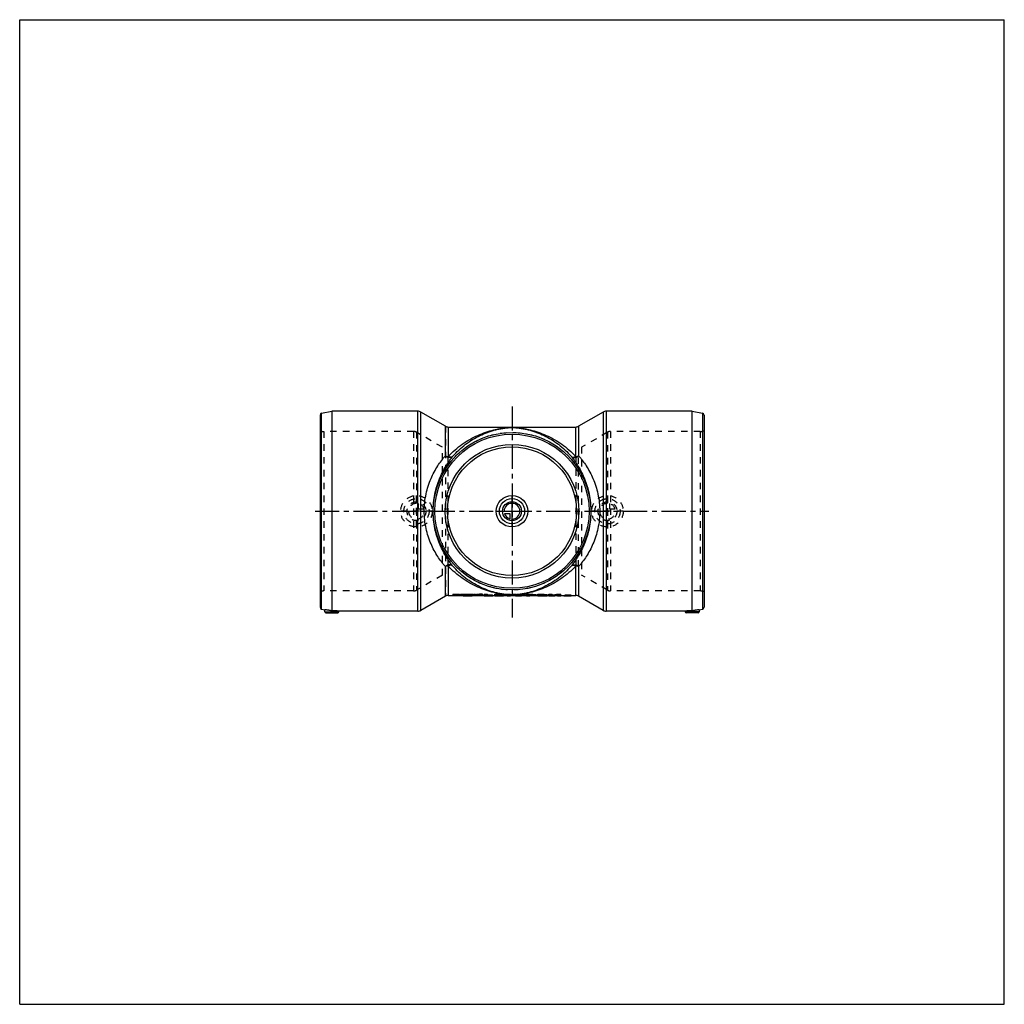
# Model space of a CAD drawing. Header units: millimetres. Extents: x 0 to 1000, y 0 to 1000.
import ezdxf

# ---------------------------------------------------------------- set-up
doc = ezdxf.new("R2010")
doc.units = ezdxf.units.MM
doc.header["$LTSCALE"] = 65.185185
doc.linetypes.add('CENTER', pattern=[0.6, 0.375, -0.075, 0.075, -0.075])
doc.linetypes.add('HIDDEN', pattern=[0.2, 0.1, -0.1])
doc.layers.get('0').update_dxf_attribs({"linetype": 'CONTINUOUS'})
for name, color, linetype in [('ACHSEN_S', 7, 'CONTINUOUS'), ('KOERPER', 7, 'CONTINUOUS'), ('KONST.EL_MIT_GEO', 7, 'CONTINUOUS'), ('KONSTR_EL', 7, 'CONTINUOUS'), ('KURVEN', 7, 'CONTINUOUS'), ('RUNDUNG', 7, 'CONTINUOUS')]:
    doc.layers.add(name, color=color, linetype=linetype)

msp = doc.modelspace()

# ---------------------------------------------------------------- linework, layer by layer
at = {"color": 7, "linetype": 'Continuous'}
for p, q in [((0, 0), (0, 1000)), ((0, 1000), (1000, 1000)), ((1000, 0), (1000, 1000)), ((0, 0), (1000, 0))]:
    msp.add_line(p, q, dxfattribs=at)
at = {"layer": 'ACHSEN_S', "color": 40, "linetype": 'CENTER'}
for p, q in [((500, 607.3), (500, 392.7)), ((300, 500.8), (700, 500.8))]:
    msp.add_line(p, q, dxfattribs=at)
at = {"layer": 'KOERPER', "color": 7, "linetype": 'Continuous'}
for p, q in [((592.6, 601.5), (567.7, 587.1)), ((683, 602.3), (595.6, 602.3)), ((435.3, 586.3), (564.7, 586.3)), ((317, 500.8), (317, 399.5)), ((683, 399.5), (683, 500.8)), ((435.3, 415.3), (454.8, 415.3)), ((455.2, 415.3), (471.6, 415.3)), ((480.7, 415.3), (482.4, 415.3)), ((487.9, 415.3), (495.1, 415.3)), ((498.5, 415.3), (505, 415.3)), ((508.2, 415.3), (514.7, 415.3)), ((518.1, 415.3), (526.1, 415.3)), ((535.7, 415.3), (537.4, 415.3)), ((540.9, 415.3), (546.1, 415.3)), ((549.5, 415.3), (555.3, 415.3)), ((557.4, 415.3), (564.7, 415.3)), ((592.6, 400.1), (567.7, 414.5)), ((675.9, 399.3), (595.6, 399.3))]:
    msp.add_line(p, q, dxfattribs=at)
at = {"layer": 'KOERPER', "color": 8, "linetype": 'HIDDEN'}
for p, q in [((429.3, 435.8), (429.3, 565.8)), ((570.7, 565.8), (570.7, 435.8))]:
    msp.add_line(p, q, dxfattribs=at)
at = {"layer": 'KOERPER', "color": 7, "linetype": 'Continuous'}
for radius in [80, 78.3]:
    msp.add_circle((500, 500.8), radius, dxfattribs=at)
for centre, radius, start, end in [((297.2, 298.3), 103.2, 78.9158, 82.9405), ((702.6, 299.5), 102, 97.0352, 101.1085), ((317, 298), 101.6, 85.9919, 89.9913), ((683, 298.3), 101.3, 90.0027, 94.0141)]:
    msp.add_arc(centre, radius, start, end, dxfattribs=at)
at = {"layer": 'KOERPER', "color": 8, "linetype": 'HIDDEN'}
for centre, radius, start, end in [((297.4, 299.5), 102, 78.8915, 82.9648), ((702.8, 298.3), 103.2, 97.0595, 101.0842), ((317, 298.3), 101.3, 85.9859, 89.9973), ((683, 298), 101.6, 90.0087, 94.0081)]:
    msp.add_arc(centre, radius, start, end, dxfattribs=at)
at = {"layer": 'KONST.EL_MIT_GEO', "color": 7, "linetype": 'Continuous'}
for p, q in [((432.3, 556.9), (432.3, 587.1)), ((435.3, 586.3), (435.3, 556.4)), ((564.7, 556.4), (564.7, 586.3)), ((567.7, 587.1), (567.7, 556.9)), ((432.3, 414.5), (432.3, 444.7)), ((435.3, 445.2), (435.3, 415.3)), ((564.7, 415.3), (564.7, 445.2)), ((567.7, 444.7), (567.7, 414.5))]:
    msp.add_line(p, q, dxfattribs=at)
at = {"layer": 'KONST.EL_MIT_GEO', "color": 8, "linetype": 'HIDDEN'}
for p, q in [((435.3, 445.2), (435.3, 556.4)), ((564.7, 556.4), (564.7, 445.2)), ((567.7, 444.7), (567.7, 556.9))]:
    msp.add_line(p, q, dxfattribs=at)
at = {"layer": 'KONST.EL_MIT_GEO', "color": 7, "linetype": 'Continuous'}
for radius in [67.9, 65.4]:
    msp.add_circle((500, 500.8), radius, dxfattribs=at)
for points, knots in [([(435.3, 556.4), (437.5, 558.8), (442, 563.2), (449.4, 569), (457.1, 573.9), (465.1, 577.9), (473.3, 581.1), (480.3, 583.1), (485.9, 584.4), (490.3, 585.1), (495, 585.7), (500, 586), (505, 585.7), (509.7, 585.1), (514.1, 584.4), (519.7, 583.1), (526.7, 581.1), (534.9, 577.9), (542.9, 573.9), (550.6, 569), (558, 563.2), (562.5, 558.8), (564.7, 556.4)], [0, 0, 0, 0, 0.06593, 0.1299, 0.19225, 0.25331, 0.31343, 0.37299, 0.40278, 0.43287, 0.46405, 0.5, 0.53595, 0.56714, 0.59722, 0.62702, 0.68658, 0.74669, 0.80775, 0.8701, 0.93407, 1, 1, 1, 1]), ([(439.7, 556.3), (441.7, 558.6), (445.9, 563), (452.7, 568.8), (459.9, 573.7), (467.3, 577.7), (474.9, 581), (481.4, 583), (486.7, 584.3), (490.8, 585), (495.2, 585.6), (500, 585.9), (504.8, 585.6), (509.2, 585), (513.3, 584.3), (518.6, 583), (525.1, 581), (532.7, 577.7), (540.1, 573.7), (547.3, 568.8), (554.1, 563), (558.3, 558.6), (560.3, 556.3)], [0, 0, 0, 0, 0.06696, 0.13147, 0.19394, 0.25479, 0.31442, 0.37331, 0.40273, 0.43245, 0.46336, 0.5, 0.53665, 0.56756, 0.59727, 0.62669, 0.68558, 0.74521, 0.80606, 0.86854, 0.93304, 1, 1, 1, 1]), ([(410.9, 500.8), (410.9, 506.7), (412.1, 518.1), (417.1, 533.6), (424, 546.5), (429.5, 553.8), (432.3, 556.9)], [0, 0, 0, 0, 0.28834, 0.55526, 0.79255, 1, 1, 1, 1]), ([(419.9, 500.8), (419.9, 506.7), (421, 517.9), (425.7, 533.2), (432.1, 545.9), (437.2, 553.1), (439.7, 556.3)], [0, 0, 0, 0, 0.29253, 0.56077, 0.79638, 1, 1, 1, 1]), ([(439.7, 556.3), (439.3, 555.9), (438.2, 555.2), (436.2, 555.1), (434.5, 555.6), (433.2, 556.2), (432.6, 556.7), (432.3, 556.9)], [0, 0, 0, 0, 0.21699, 0.45604, 0.72014, 0.85916, 1, 1, 1, 1]), ([(432.3, 556.9), (432.6, 556.9), (433.5, 556.5), (434.5, 556.4), (435.3, 556.4)], [0, 0, 0, 0, 0.24202, 1, 1, 1, 1]), ([(439.7, 556.3), (439.5, 556.1), (438.9, 555.7), (437.8, 555.6), (436.6, 555.9), (435.7, 556.2), (435.3, 556.4)], [0, 0, 0, 0, 0.19587, 0.42376, 0.69296, 1, 1, 1, 1]), ([(560.3, 556.3), (560.7, 555.9), (561.8, 555.2), (563.8, 555.1), (565.5, 555.6), (566.8, 556.2), (567.4, 556.7), (567.7, 556.9)], [0, 0, 0, 0, 0.21699, 0.45604, 0.72014, 0.85916, 1, 1, 1, 1]), ([(560.3, 556.3), (560.5, 556.1), (561.1, 555.7), (562.2, 555.6), (563.4, 555.9), (564.3, 556.2), (564.7, 556.4)], [0, 0, 0, 0, 0.19587, 0.42376, 0.69296, 1, 1, 1, 1]), ([(560.3, 556.3), (562.8, 553.1), (567.9, 545.9), (574.3, 533.2), (579, 517.9), (580.1, 506.7), (580.1, 500.8)], [0, 0, 0, 0, 0.20364, 0.43924, 0.70747, 1, 1, 1, 1]), ([(564.7, 556.4), (564.9, 556.4), (566, 556.5), (567, 556.7), (567.7, 556.9)], [0, 0, 0, 0, 0.25666, 1, 1, 1, 1]), ([(567.7, 556.9), (570.5, 553.8), (576, 546.5), (582.9, 533.6), (587.9, 518.1), (589.1, 506.7), (589.1, 500.8)], [0, 0, 0, 0, 0.20746, 0.44475, 0.71166, 1, 1, 1, 1]), ([(432.3, 444.7), (429.5, 447.8), (424, 455.1), (417.1, 468), (412.1, 483.5), (410.9, 494.9), (410.9, 500.8)], [0, 0, 0, 0, 0.20745, 0.44474, 0.71166, 1, 1, 1, 1]), ([(439.7, 445.3), (437.2, 448.5), (432.1, 455.7), (425.7, 468.4), (421, 483.7), (419.9, 494.9), (419.9, 500.8)], [0, 0, 0, 0, 0.20362, 0.43923, 0.70747, 1, 1, 1, 1]), ([(580.1, 500.8), (580.1, 494.9), (579, 483.7), (574.3, 468.4), (567.9, 455.7), (562.8, 448.5), (560.3, 445.3)], [0, 0, 0, 0, 0.29253, 0.56076, 0.79636, 1, 1, 1, 1]), ([(589.1, 500.8), (589.1, 494.9), (587.9, 483.5), (582.9, 468), (576, 455.1), (570.5, 447.8), (567.7, 444.7)], [0, 0, 0, 0, 0.28834, 0.55525, 0.79254, 1, 1, 1, 1]), ([(439.7, 445.3), (439.3, 445.7), (438.2, 446.4), (436.2, 446.5), (434.5, 446), (433.2, 445.4), (432.6, 444.9), (432.3, 444.7)], [0, 0, 0, 0, 0.21699, 0.45604, 0.72014, 0.85916, 1, 1, 1, 1]), ([(435.3, 445.2), (435.1, 445.2), (434, 445.1), (433, 444.9), (432.3, 444.7)], [0, 0, 0, 0, 0.25666, 1, 1, 1, 1]), ([(439.7, 445.3), (439.5, 445.5), (438.9, 445.9), (437.8, 446), (436.6, 445.7), (435.7, 445.4), (435.3, 445.2)], [0, 0, 0, 0, 0.19587, 0.42376, 0.69296, 1, 1, 1, 1]), ([(564.7, 445.2), (562.5, 442.8), (558, 438.4), (550.6, 432.6), (542.9, 427.7), (534.9, 423.7), (526.7, 420.5), (519.7, 418.5), (514.1, 417.2), (509.7, 416.5), (505, 415.9), (500, 415.6), (495, 415.9), (490.3, 416.5), (485.9, 417.2), (480.3, 418.5), (473.3, 420.5), (465.1, 423.7), (457.1, 427.7), (449.4, 432.6), (442, 438.4), (437.5, 442.8), (435.3, 445.2)], [0, 0, 0, 0, 0.06593, 0.1299, 0.19225, 0.25331, 0.31343, 0.37299, 0.40278, 0.43287, 0.46405, 0.5, 0.53595, 0.56714, 0.59722, 0.62702, 0.68658, 0.74669, 0.80775, 0.8701, 0.93407, 1, 1, 1, 1]), ([(560.3, 445.3), (558.3, 443), (554.1, 438.6), (547.3, 432.8), (540.1, 427.9), (532.7, 423.9), (525.1, 420.6), (518.6, 418.6), (513.3, 417.3), (509.2, 416.6), (504.8, 416), (500, 415.7), (495.2, 416), (490.8, 416.6), (486.7, 417.3), (481.4, 418.6), (474.9, 420.6), (467.3, 423.9), (459.9, 427.9), (452.7, 432.8), (445.9, 438.6), (441.7, 443), (439.7, 445.3)], [0, 0, 0, 0, 0.06696, 0.13147, 0.19394, 0.25479, 0.31442, 0.37331, 0.40273, 0.43245, 0.46336, 0.5, 0.53665, 0.56756, 0.59727, 0.62669, 0.68558, 0.74521, 0.80606, 0.86853, 0.93304, 1, 1, 1, 1]), ([(560.3, 445.3), (560.7, 445.7), (561.8, 446.4), (563.8, 446.5), (565.5, 446), (566.8, 445.4), (567.4, 444.9), (567.7, 444.7)], [0, 0, 0, 0, 0.21699, 0.45604, 0.72014, 0.85916, 1, 1, 1, 1]), ([(560.3, 445.3), (560.5, 445.5), (561.1, 445.9), (562.2, 446), (563.4, 445.7), (564.3, 445.4), (564.7, 445.2)], [0, 0, 0, 0, 0.19587, 0.42376, 0.69296, 1, 1, 1, 1]), ([(567.7, 444.7), (567.4, 444.7), (566.5, 445.1), (565.5, 445.2), (564.7, 445.2)], [0, 0, 0, 0, 0.24202, 1, 1, 1, 1])]:
    msp.add_open_spline(points, degree=3, knots=knots, dxfattribs=at)
at = {"layer": 'KONSTR_EL', "color": 7, "linetype": 'Continuous'}
for p, q in [((306.6, 600.3), (317, 602.3)), ((306.6, 401.3), (306.6, 600.3)), ((317, 602.3), (317, 500.8)), ((404.4, 602.3), (317, 602.3)), ((404.4, 399.3), (404.4, 602.3)), ((407.4, 400.1), (407.4, 601.5)), ((432.3, 587.1), (407.4, 601.5)), ((592.6, 601.5), (592.6, 400.1)), ((595.6, 602.3), (595.6, 399.3)), ((683, 602.3), (693.4, 600.3)), ((683, 500.8), (683, 602.3)), ((693.4, 600.3), (693.4, 401.3)), ((305, 598.3), (305, 403.3)), ((695, 598.3), (695, 403.3)), ((432.3, 414.5), (407.4, 400.1)), ((454.8, 415.3), (455.2, 415.3)), ((454.9, 414.8), (455.1, 414.8)), ((455, 415.3), (455, 414.8)), ((471.6, 415.3), (480.7, 415.3)), ((471.6, 415.3), (471.6, 414.8)), ((471.6, 414.8), (480.7, 414.8)), ((480.7, 415.3), (480.7, 414.8)), ((482.4, 415.3), (487.9, 415.3)), ((482.4, 415.3), (482.4, 414.8)), ((482.4, 414.8), (487.5, 414.8)), ((486.7, 415.3), (486.7, 414.8)), ((487.5, 414.8), (487.7, 414.8)), ((491.3, 415.3), (491.3, 414.9)), ((495.1, 415.3), (498.5, 415.3)), ((495.1, 415.3), (495.1, 414.8)), ((495.1, 414.8), (498.5, 414.8)), ((498.5, 415.3), (498.5, 414.8)), ((505, 415.3), (508.2, 415.3)), ((505, 415.3), (505, 414.8)), ((505, 414.8), (508.2, 414.8)), ((508.2, 415.3), (508.2, 415.3)), ((508.2, 415.3), (508.2, 414.8)), ((514.7, 415.3), (518.1, 415.3)), ((514.7, 415.3), (514.7, 414.8)), ((514.7, 414.8), (518.1, 414.8)), ((518.1, 415.3), (518.1, 414.8)), ((526.1, 415.3), (535.7, 415.3)), ((526.1, 415.3), (526.1, 414.8)), ((526.1, 414.8), (535.7, 414.8)), ((535.7, 415.3), (535.7, 414.8)), ((537.4, 415.3), (540.9, 415.3)), ((537.4, 415.3), (537.4, 414.8)), ((537.4, 414.8), (540.8, 414.8)), ((540.8, 415.3), (540.8, 414.8)), ((546.1, 415.3), (549.5, 415.3)), ((546.1, 415.3), (546.1, 414.8)), ((546.1, 414.8), (549.5, 414.8)), ((549.5, 415.3), (549.5, 414.8)), ((552.6, 415.3), (552.6, 414.9)), ((552.6, 414.9), (552.6, 414.9)), ((555.3, 415.3), (557.4, 415.3)), ((555.3, 414.8), (555.6, 414.8)), ((555.6, 414.8), (557, 414.8)), ((557, 414.8), (557.2, 414.8)), ((557.2, 414.8), (557.3, 414.8)), ((560, 415.3), (560, 414.9)), ((560, 414.9), (560, 414.9)), ((306.6, 401.3), (309.8, 400.7)), ((310, 398.6), (309.8, 400.7)), ((690.2, 400.7), (690, 398.6)), ((690.2, 400.7), (693.4, 401.3)), ((310, 398.6), (324, 398.6)), ((310.9, 397.7), (323.1, 397.7)), ((324, 398.6), (324.1, 399.3)), ((404.4, 399.3), (324.1, 399.3)), ((675.9, 399.3), (676, 398.6)), ((690, 398.6), (676, 398.6)), ((689.1, 397.7), (676.9, 397.7))]:
    msp.add_line(p, q, dxfattribs=at)
at = {"layer": 'KONSTR_EL', "color": 8, "linetype": 'HIDDEN'}
for p, q in [((308.8, 581.8), (308.8, 419.8)), ((400, 581.8), (308.8, 581.8)), ((400, 581.8), (400, 419.8)), ((403, 581), (403, 420.6)), ((429.3, 565.8), (403, 581)), ((432.3, 587.1), (432.3, 414.5)), ((597, 581), (570.7, 565.8)), ((597, 581), (597, 420.6)), ((691.2, 581.8), (600, 581.8)), ((600, 581.8), (600, 419.8)), ((691.2, 581.8), (691.2, 419.8)), ((429.3, 435.8), (403, 420.6)), ((597, 420.6), (570.7, 435.8)), ((400, 419.8), (308.8, 419.8)), ((440, 416.6), (446.7, 416.6)), ((440, 416.6), (440, 416.1)), ((440, 416.1), (446.7, 416.1)), ((444.8, 416.3), (446.7, 416.3)), ((444.8, 416.3), (444.8, 415.8)), ((444.8, 415.8), (446.7, 415.8)), ((446.7, 415.8), (446.7, 416.6)), ((447.8, 416.6), (449.3, 416.6)), ((447.8, 415.5), (447.8, 416.6)), ((447.8, 416.1), (449.3, 416.1)), ((447.8, 416), (450.4, 416)), ((447.8, 415.5), (450.4, 415.5)), ((449.3, 415.6), (449.3, 416.6)), ((449.3, 416.4), (450.3, 416.4)), ((449.3, 416.2), (450.3, 416.2)), ((449.3, 416.1), (450.4, 416.1)), ((449.3, 415.9), (450.3, 415.9)), ((449.3, 415.7), (450.3, 415.7)), ((449.3, 415.6), (450.4, 415.6)), ((450.3, 415.7), (450.3, 416.4)), ((450.4, 415.5), (450.4, 416.1)), ((450.8, 416.6), (452.3, 416.6)), ((450.8, 415.5), (450.8, 416.6)), ((450.8, 416.1), (452.3, 416.1)), ((450.8, 416), (452.5, 416)), ((450.8, 415.5), (452.5, 415.5)), ((452.3, 415.6), (452.3, 416.6)), ((452.3, 416.1), (452.3, 415.6)), ((452.3, 415.6), (452.3, 415.6)), ((452.5, 416), (452.5, 415.5)), ((452.7, 416.2), (452.7, 415.7)), ((452.7, 416.1), (452.7, 415.6)), ((452.8, 416.2), (452.8, 415.7)), ((452.9, 416.6), (454.5, 416.6)), ((452.9, 416.6), (452.9, 416.1)), ((452.9, 416.1), (454.5, 416.1)), ((453.4, 416.3), (453.4, 415.8)), ((453.8, 416), (453.8, 415.6)), ((454.1, 416.3), (454.1, 415.8)), ((454.3, 416.2), (454.3, 415.7)), ((454.5, 416.6), (454.5, 416.1)), ((454.8, 416.6), (456.3, 416.6)), ((454.8, 415.5), (454.8, 416.6)), ((454.8, 416.1), (456.3, 416.1)), ((454.8, 416), (456.3, 416)), ((454.8, 415.5), (456.3, 415.5)), ((455, 415.3), (455, 415.3)), ((456.3, 415.5), (456.3, 416.6)), ((456.6, 416.6), (458, 416.6)), ((456.6, 416.6), (456.6, 416.1)), ((456.6, 416.1), (458, 416.1)), ((457.7, 416), (459.4, 416)), ((457.7, 416), (457.7, 415.5)), ((457.7, 415.5), (459.4, 415.5)), ((458, 416.6), (458, 416.1)), ((458.1, 416.5), (459, 416.5)), ((458.1, 416.5), (458.1, 416)), ((458.1, 416), (459, 416)), ((458.3, 416.4), (458.8, 416.4)), ((458.3, 416.4), (458.3, 415.9)), ((458.3, 415.9), (458.8, 415.9)), ((458.6, 416.2), (458.6, 415.7)), ((458.8, 416.4), (458.8, 415.9)), ((459, 416.5), (459, 416)), ((459.1, 416.6), (460.5, 416.6)), ((459.1, 416.6), (459.1, 416.1)), ((459.1, 416.1), (460.5, 416.1)), ((459.4, 416), (459.4, 415.5)), ((460.5, 416.6), (460.5, 416.1)), ((460.5, 416.1), (461.3, 416.1)), ((460.5, 415.5), (460.5, 416.1)), ((460.5, 416), (463.7, 416)), ((460.5, 415.6), (461.3, 415.6)), ((460.5, 415.5), (463.7, 415.5)), ((461.3, 416.6), (462.8, 416.6)), ((461.3, 415.6), (461.3, 416.6)), ((461.3, 416.1), (462.8, 416.1)), ((462.4, 415.9), (465.4, 415.9)), ((462.4, 415.9), (462.4, 415.4)), ((462.4, 415.4), (465.4, 415.4)), ((462.8, 415.6), (462.8, 416.6)), ((462.8, 416.1), (463.7, 416.1)), ((462.8, 415.6), (463.7, 415.6)), ((463.7, 415.5), (463.7, 416.1)), ((464, 416.6), (466.6, 416.6)), ((464, 415.5), (464, 416.6)), ((464, 416.1), (466.6, 416.1)), ((464, 416), (466.6, 416)), ((464, 415.5), (466.6, 415.5)), ((465.4, 415.9), (465.4, 415.4)), ((465.5, 416.4), (466.6, 416.4)), ((465.5, 415.6), (465.5, 416.4)), ((465.5, 416.3), (466.5, 416.3)), ((465.5, 416.2), (466.5, 416.2)), ((465.5, 416.1), (466.6, 416.1)), ((465.5, 415.9), (466.6, 415.9)), ((465.5, 415.8), (466.5, 415.8)), ((465.5, 415.7), (466.5, 415.7)), ((465.5, 415.6), (466.6, 415.6)), ((466.5, 415.7), (466.5, 416.3)), ((466.6, 415.5), (466.6, 416.6)), ((466.9, 416.3), (466.9, 415.8)), ((467.1, 416.4), (467.1, 415.9)), ((467.5, 416.1), (467.5, 415.6)), ((467.6, 416.5), (467.6, 416)), ((468.3, 416.6), (468.3, 416.1)), ((468.5, 416.3), (468.5, 415.8)), ((468.7, 416.4), (468.7, 415.7)), ((469, 416), (469, 415.5)), ((469.1, 416.6), (469.1, 416.1)), ((469.3, 416.4), (469.3, 416)), ((469.4, 416.1), (469.4, 415.6)), ((469.5, 416.6), (469.5, 416.1)), ((469.5, 416), (469.5, 415.5)), ((469.6, 416.4), (469.6, 415.6)), ((469.9, 415.5), (469.9, 416.6)), ((471.6, 416.6), (475, 416.6)), ((471.6, 415.3), (471.6, 416.6)), ((471.6, 416.1), (475, 416.1)), ((475, 414.9), (475, 416.6)), ((475, 415.8), (480.1, 415.8)), ((475, 415.5), (480.1, 415.5)), ((475, 415.4), (480.7, 415.4)), ((475, 415.3), (480.1, 415.3)), ((475, 415), (480.1, 415)), ((475, 414.9), (480.7, 414.9)), ((480.1, 415), (480.1, 415.8)), ((480.7, 415.3), (480.7, 415.4)), ((482.4, 416.6), (485.8, 416.6)), ((482.4, 415.3), (482.4, 416.6)), ((482.4, 416.1), (485.8, 416.1)), ((485.8, 414.9), (485.8, 416.6)), ((485.8, 415.8), (486.9, 415.8)), ((485.8, 415.5), (486.7, 415.5)), ((485.8, 415.4), (486.7, 415.4)), ((485.8, 415.3), (486.9, 415.3)), ((485.8, 415), (486.7, 415)), ((485.8, 414.9), (486.7, 414.9)), ((486.7, 415.5), (486.7, 415.3)), ((486.9, 415.8), (486.9, 415.3)), ((487.9, 415.4), (487.9, 414.9)), ((489.6, 416.6), (493.4, 416.6)), ((489.6, 416.6), (489.6, 416.1)), ((489.6, 416.1), (493.4, 416.1)), ((490, 415.6), (490, 415.2)), ((491.3, 415.4), (491.3, 415.3)), ((493.4, 416.6), (493.4, 416.1)), ((495.1, 416.6), (498.5, 416.6)), ((495.1, 415.3), (495.1, 416.6)), ((495.1, 416.1), (498.5, 416.1)), ((498.5, 415.3), (498.5, 416.6)), ((500.2, 416.6), (503.7, 416.6)), ((500.2, 416.6), (500.2, 416.1)), ((500.2, 416.1), (503.7, 416.1)), ((503.7, 416.6), (503.7, 416.1)), ((504.5, 416.2), (508.7, 416.2)), ((504.5, 416.2), (504.5, 415.7)), ((504.5, 415.7), (508.7, 415.7)), ((505.6, 415.8), (507.6, 415.8)), ((505.6, 415.8), (505.6, 415.3)), ((505.6, 415.3), (507.6, 415.3)), ((506.6, 415.5), (506.6, 415)), ((507.6, 415.8), (507.6, 415.3)), ((508.7, 416.2), (508.7, 415.7)), ((509.5, 416.6), (513, 416.6)), ((509.5, 416.6), (509.5, 416.1)), ((509.5, 416.1), (513, 416.1)), ((513, 416.6), (513, 416.1)), ((514.7, 416.6), (524.4, 416.6)), ((514.7, 415.3), (514.7, 416.6)), ((514.7, 416.1), (524.4, 416.1)), ((518.1, 416.1), (524.4, 416.1)), ((518.1, 415.3), (518.1, 416.1)), ((518.1, 415.6), (524.4, 415.6)), ((524.4, 415.6), (524.4, 416.6)), ((526.1, 416.6), (535.7, 416.6)), ((526.1, 415.3), (526.1, 416.6)), ((526.1, 416.1), (535.7, 416.1)), ((529.5, 416.1), (535.7, 416.1)), ((529.5, 414.9), (529.5, 416.1)), ((529.5, 415.8), (535.1, 415.8)), ((529.5, 415.6), (535.7, 415.6)), ((529.5, 415.5), (535.1, 415.5)), ((529.5, 415.4), (535.7, 415.4)), ((529.5, 415.3), (535.1, 415.3)), ((529.5, 415), (535.1, 415)), ((529.5, 414.9), (535.7, 414.9)), ((535.1, 415), (535.1, 415.8)), ((535.7, 415.6), (535.7, 416.6)), ((535.7, 415.3), (535.7, 415.4)), ((537.4, 416.6), (540.8, 416.6)), ((537.4, 415.3), (537.4, 416.6)), ((537.4, 416.1), (540.8, 416.1)), ((540.8, 415.3), (540.8, 416.6)), ((546.1, 416.6), (549.5, 416.6)), ((546.1, 416.6), (546.1, 416.1)), ((546.1, 416.1), (549.5, 416.1)), ((546.1, 415.3), (546.1, 415.7)), ((549.5, 415.3), (549.5, 416.6)), ((552.6, 415.4), (552.6, 415.3)), ((553.5, 415.4), (553.5, 414.9)), ((553.5, 414.9), (553.5, 414.9)), ((555.5, 415.5), (556, 415.5)), ((555.5, 414.8), (555.5, 415.5)), ((555.5, 415.3), (556.3, 415.3)), ((555.5, 415), (556, 415)), ((555.5, 414.8), (556.3, 414.8)), ((556, 414.8), (556, 415.5)), ((556, 415.4), (556.3, 415.4)), ((556, 415.4), (556.3, 415.4)), ((556, 415.3), (556.3, 415.3)), ((556, 414.9), (556.3, 414.9)), ((556, 414.9), (556.3, 414.9)), ((556, 414.8), (556.3, 414.8)), ((556.3, 415.4), (556.3, 414.8)), ((556.6, 415.4), (556.6, 414.8)), ((556.7, 415.5), (557.3, 415.5)), ((556.7, 415.5), (556.7, 415)), ((556.7, 415), (557.3, 415)), ((556.9, 415.4), (556.9, 414.9)), ((557.2, 415.4), (557.2, 414.8)), ((557.2, 415), (557.3, 415)), ((557.3, 415.5), (557.3, 415)), ((559.1, 415.4), (559.1, 414.9)), ((559.1, 414.9), (559.1, 414.9)), ((560, 415.4), (560, 415.3)), ((691.2, 419.8), (600, 419.8))]:
    msp.add_line(p, q, dxfattribs=at)
at = {"layer": 'KONSTR_EL', "color": 7, "linetype": 'Continuous'}
for centre, radius, start, end in [((307, 598.3), 2, 101, 180), ((404.4, 596.3), 6, 60, 90), ((595.6, 596.3), 6, 90, 120), ((693, 598.3), 2, 0, 79), ((435.3, 592.3), 6, 240, 270), ((564.7, 592.3), 6, 270, 300), ((435.3, 409.3), 6, 90, 120), ((564.7, 409.3), 6, 60, 90), ((307, 403.3), 2, 180, 259), ((404.4, 405.3), 6, 270, 300), ((595.6, 405.3), 6, 240, 270), ((693, 403.3), 2, 281, 360), ((310.9, 398.7), 1, 183, 270), ((323.1, 398.7), 1, 270, 357), ((676.9, 398.7), 1, 183, 270), ((689.1, 398.7), 1, 270, 357)]:
    msp.add_arc(centre, radius, start, end, dxfattribs=at)
at = {"layer": 'KONSTR_EL', "color": 8, "linetype": 'HIDDEN'}
for centre, radius, start, end in [((308.8, 591.8), 10, 247.6684, 270), ((400, 575.8), 6, 60, 90), ((600, 575.8), 6, 90, 120), ((691.2, 591.8), 10, 270, 292.3316), ((400, 425.8), 6, 270, 300), ((600, 425.8), 6, 240, 270), ((308.8, 409.8), 10, 90, 112.3316), ((469, 442.2), 26.2, 270.01, 270.9756), ((469, 441.7), 26.2, 270.0101, 270.9777), ((469, 402.9), 13.7, 88.2542, 89.9352), ((469, 402.4), 13.7, 88.2542, 89.9352), ((469.3, 408.7), 7.7, 87.8739, 90.0384), ((469.3, 408.3), 7.7, 87.8731, 90.0384), ((469.3, 424.6), 8.51, 270.0718, 271.8333), ((469.3, 424.1), 8.5, 270.0719, 271.836), ((469, 443.6), 27.6, 270.9526, 271.8394), ((469, 443.1), 27.6, 270.9547, 271.8432), ((469.3, 426.7), 10.6, 271.7352, 273.219), ((469.3, 426.2), 10.6, 271.7378, 273.2236), ((556.3, 380.2), 34.8, 91.1628, 91.3466), ((556.3, 378.4), 36.7, 89.5605, 91.1565), ((556.3, 408.3), 6.59, 89.0241, 90.0207), ((556.3, 454.6), 39.7, 269.9945, 270.5093), ((556.3, 378.1), 37, 89.4224, 89.5685), ((556.3, 379.1), 35.9, 88.8392, 89.4246), ((556.4, 441.2), 26.4, 270.54, 270.6823), ((556.4, 380.2), 34.8, 88.664, 88.8372), ((556.4, 380.9), 34.2, 88.5389, 88.6639), ((691.2, 409.8), 10, 67.6684, 90)]:
    msp.add_arc(centre, radius, start, end, dxfattribs=at)
for centre, major_axis, ratio, start_param, end_param in [((440, 500.8), (65.5, -65.5), 0.8391, -0.87266, -0.69813), ((440, 500.8), (65.9, -65.9), 0.8391, -0.87266, -0.80558), ((443, 500.8), (65.5, -65.5), 0.8391, -0.85082, -0.7314), ((443, 500.8), (65.9, -65.9), 0.8391, -0.85094, -0.73222), ((452.9, 500.8), (7.8, 85.4), 0.42158, -2.94658, -2.92865), ((452.9, 500.8), (7.8, 85.9), 0.42158, -2.94648, -2.92865), ((454.5, 500.8), (13.1, 85.2), 0.57312, -2.89953, -2.87899), ((454.5, 500.8), (13.2, 85.7), 0.57312, 3.38377, 3.40419), ((467, 500.8), (65.5, 65.5), 0.8391, -2.41019, -2.32304), ((467, 500.8), (65.9, 65.9), 0.8391, -2.40937, -2.32273), ((470, 500.8), (65.5, 65.5), 0.8391, -2.44346, -2.32304), ((456.6, 500.8), (-4.7, 85.5), 0.28488, -3.33175, -3.28539), ((456.6, 500.8), (-4.7, 86), 0.28488, -3.33175, -3.28566), ((458, 500.8), (-2.9, 85.5), 0.18771, -3.32257, -3.31575), ((458, 500.8), (-3, 86), 0.18771, -3.32257, -3.31579), ((458, 500.8), (-3, 85.5), 0.1925, -3.30673, -3.28956), ((458, 500.8), (-3, 86), 0.1925, -3.30683, -3.28975), ((459.1, 500.8), (3.1, 85.5), 0.1973, -2.99327, -2.97609), ((459.1, 500.8), (3.1, 86), 0.1973, -2.99308, -2.976), ((459.1, 500.8), (2.9, 85.5), 0.18771, -2.96744, -2.96061), ((459.1, 500.8), (3, 86), 0.18771, -2.9674, -2.96061), ((460.5, 500.8), (4.7, 85.5), 0.284, -2.9979, -2.95155), ((460.5, 500.8), (4.7, 86), 0.284, 3.28556, 3.33164), ((470, 500.8), (65.9, 65.9), 0.8391, -2.33562, -2.32273), ((489.6, 500.8), (8.7, 85.4), 0.45545, -2.98837, -2.92046), ((489.6, 500.8), (8.8, 85.9), 0.45545, -2.98798, -2.92046), ((493.4, 500.8), (8.7, 85.4), 0.45545, -3.00488, -2.92046), ((493.4, 500.8), (8.8, 85.9), 0.45545, 3.27879, 3.36272), ((500.2, 500.8), (-5.4, 85.5), 0.31885, -3.33616, -3.16162), ((500.2, 500.8), (-5.4, 86), 0.31885, -3.33616, -3.26908), ((503.7, 500.8), (-5.4, 85.5), 0.31885, -3.33616, -3.30802), ((503.7, 500.8), (-5.4, 86), 0.31885, -3.33616, -3.30818), ((503.7, 500.8), (-5.4, 85.5), 0.31885, -3.26825, -3.23256), ((503.7, 500.8), (-5.4, 86), 0.31885, -3.26864, -3.23316), ((509.5, 500.8), (5.4, 85.5), 0.31885, -3.05063, -3.01494), ((509.5, 500.8), (5.4, 86), 0.31885, -3.05002, -3.01454), ((513, 500.8), (5.4, 85.5), 0.31885, -3.12156, -2.94703), ((509.5, 500.8), (5.4, 85.5), 0.31885, -2.97517, -2.94703), ((509.5, 500.8), (5.4, 86), 0.31885, -2.975, -2.94703), ((513, 500.8), (5.4, 86), 0.31885, 3.26908, 3.33616), ((546.1, 500.8), (14.7, 85), 0.60406, -2.96376, -2.86311), ((546.1, 500.8), (14.8, 85.5), 0.60406, -2.96317, -2.86311), ((550.2, 500.8), (14.7, 85), 0.60406, -3.03764, -2.93814), ((558.8, 500.8), (3.5, 85.5), 0.21799, -3.08771, -3.0677), ((558.8, 500.8), (3.5, 86), 0.21799, -3.08695, -3.06706), ((559.3, 500.8), (3.5, 85.5), 0.21799, -3.08997, -3.0677), ((559.3, 500.8), (3.5, 86), 0.21799, 3.19399, 3.21612)]:
    msp.add_ellipse(centre, major_axis=major_axis, ratio=ratio, start_param=start_param, end_param=end_param, dxfattribs=at)
at = {"layer": 'KONSTR_EL', "color": 7, "linetype": 'Continuous'}
for centre, major_axis, ratio, start_param, end_param in [((440, 500.8), (65.9, -65.9), 0.8391, -0.80558, -0.69813), ((470, 500.8), (65.9, 65.9), 0.8391, -2.44346, -2.33562), ((500.2, 500.8), (-5.4, 86), 0.31885, -3.26908, -3.16162), ((513, 500.8), (5.4, 86), 0.31885, -3.12156, -3.01411), ((550.2, 500.8), (14.8, 85.5), 0.60406, -3.03764, -2.9377)]:
    msp.add_ellipse(centre, major_axis=major_axis, ratio=ratio, start_param=start_param, end_param=end_param, dxfattribs=at)
at = {"layer": 'KONSTR_EL', "color": 8, "linetype": 'HIDDEN'}
for points, knots in [([(452.3, 416.2), (452.3, 416.2), (452.4, 416.2), (452.6, 416.2), (452.7, 416.2)], [0, 0, 0, 0, 0.2629, 1, 1, 1, 1]), ([(452.7, 416.1), (452.7, 416.1), (452.5, 416.1), (452.4, 416.1), (452.3, 416.1)], [0, 0, 0, 0, 0.22098, 1, 1, 1, 1]), ([(452.3, 415.8), (452.3, 415.8), (452.4, 415.8), (452.6, 415.7), (452.7, 415.7)], [0, 0, 0, 0, 0.2629, 1, 1, 1, 1]), ([(452.7, 415.6), (452.7, 415.6), (452.5, 415.6), (452.4, 415.6), (452.3, 415.6)], [0, 0, 0, 0, 0.22101, 1, 1, 1, 1]), ([(452.5, 416), (452.6, 416), (453, 416), (453.5, 416), (453.8, 416)], [0, 0, 0, 0, 0.26048, 1, 1, 1, 1]), ([(452.5, 415.5), (452.6, 415.5), (453, 415.5), (453.5, 415.5), (453.8, 415.6)], [0, 0, 0, 0, 0.26048, 1, 1, 1, 1]), ([(452.7, 416.2), (452.7, 416.2), (452.8, 416.2), (452.8, 416.2), (452.8, 416.2)], [0, 0, 0, 0, 0.73587, 1, 1, 1, 1]), ([(452.8, 416.2), (452.8, 416.2), (452.8, 416.1), (452.7, 416.1), (452.7, 416.1)], [0, 0, 0, 0, 0.26765, 1, 1, 1, 1]), ([(452.8, 415.7), (452.8, 415.7), (452.8, 415.6), (452.7, 415.6), (452.7, 415.6)], [0, 0, 0, 0, 0.26774, 1, 1, 1, 1]), ([(452.7, 415.7), (452.7, 415.7), (452.8, 415.7), (452.8, 415.7), (452.8, 415.7)], [0, 0, 0, 0, 0.73577, 1, 1, 1, 1]), ([(454.1, 416.3), (454, 416.3), (453.8, 416.3), (453.6, 416.3), (453.4, 416.3)], [0, 0, 0, 0, 0.21749, 1, 1, 1, 1]), ([(454.1, 415.8), (454, 415.8), (453.8, 415.8), (453.6, 415.8), (453.4, 415.8)], [0, 0, 0, 0, 0.21749, 1, 1, 1, 1]), ([(453.8, 416), (453.9, 416.1), (454, 416.1), (454.2, 416.1), (454.3, 416.1), (454.3, 416.2), (454.3, 416.2)], [0, 0, 0, 0, 0.39721, 0.71017, 0.90801, 1, 1, 1, 1]), ([(453.8, 415.6), (453.9, 415.6), (454, 415.6), (454.2, 415.6), (454.3, 415.6), (454.3, 415.7), (454.3, 415.7)], [0, 0, 0, 0, 0.39717, 0.7101, 0.90795, 1, 1, 1, 1]), ([(454.3, 416.2), (454.3, 416.2), (454.2, 416.2), (454.2, 416.2), (454.1, 416.3)], [0, 0, 0, 0, 0.29094, 1, 1, 1, 1]), ([(454.3, 415.7), (454.3, 415.7), (454.2, 415.7), (454.2, 415.8), (454.1, 415.8)], [0, 0, 0, 0, 0.29103, 1, 1, 1, 1]), ([(467.1, 416.4), (467.1, 416.4), (467, 416.4), (466.9, 416.3), (466.9, 416.3)], [0, 0, 0, 0, 0.38355, 1, 1, 1, 1]), ([(466.9, 416.3), (466.9, 416.2), (467, 416.2), (467.1, 416.1), (467.3, 416.1), (467.4, 416.1), (467.5, 416.1)], [0, 0, 0, 0, 0.10518, 0.29069, 0.59023, 1, 1, 1, 1]), ([(467.1, 415.9), (467.1, 415.9), (467, 415.9), (466.9, 415.8), (466.9, 415.8)], [0, 0, 0, 0, 0.38346, 1, 1, 1, 1]), ([(466.9, 415.8), (466.9, 415.8), (467, 415.7), (467.1, 415.7), (467.3, 415.6), (467.4, 415.6), (467.5, 415.6)], [0, 0, 0, 0, 0.10524, 0.29077, 0.59029, 1, 1, 1, 1]), ([(467.6, 416.5), (467.5, 416.5), (467.4, 416.5), (467.2, 416.4), (467.1, 416.4)], [0, 0, 0, 0, 0.5753, 1, 1, 1, 1]), ([(467.6, 416), (467.5, 416), (467.4, 416), (467.2, 416), (467.1, 415.9)], [0, 0, 0, 0, 0.5753, 1, 1, 1, 1]), ([(467.5, 416.1), (467.6, 416.1), (468.1, 416), (468.6, 416), (469, 416)], [0, 0, 0, 0, 0.21653, 1, 1, 1, 1]), ([(467.5, 415.6), (467.6, 415.6), (468.1, 415.5), (468.6, 415.5), (469, 415.5)], [0, 0, 0, 0, 0.21653, 1, 1, 1, 1]), ([(468.3, 416.6), (468.2, 416.6), (468, 416.6), (467.8, 416.6), (467.6, 416.5)], [0, 0, 0, 0, 0.26539, 1, 1, 1, 1]), ([(468.3, 416.1), (468.2, 416.1), (468, 416.1), (467.8, 416.1), (467.6, 416)], [0, 0, 0, 0, 0.26539, 1, 1, 1, 1]), ([(469.1, 416.6), (469, 416.6), (468.7, 416.6), (468.5, 416.6), (468.3, 416.6)], [0, 0, 0, 0, 0.25956, 1, 1, 1, 1]), ([(469.1, 416.1), (469, 416.1), (468.7, 416.1), (468.5, 416.1), (468.3, 416.1)], [0, 0, 0, 0, 0.25956, 1, 1, 1, 1]), ([(468.5, 416.3), (468.5, 416.3), (468.5, 416.3), (468.6, 416.4), (468.6, 416.4), (468.7, 416.4)], [0, 0, 0, 0, 0.29158, 0.57264, 1, 1, 1, 1]), ([(468.7, 416.2), (468.6, 416.2), (468.6, 416.2), (468.5, 416.2), (468.5, 416.2), (468.5, 416.3)], [0, 0, 0, 0, 0.43103, 0.70985, 1, 1, 1, 1]), ([(468.5, 415.8), (468.5, 415.8), (468.5, 415.9), (468.6, 415.9), (468.6, 415.9), (468.7, 415.9)], [0, 0, 0, 0, 0.29167, 0.57271, 1, 1, 1, 1]), ([(468.7, 415.7), (468.6, 415.7), (468.6, 415.7), (468.5, 415.7), (468.5, 415.8), (468.5, 415.8)], [0, 0, 0, 0, 0.43095, 0.70974, 1, 1, 1, 1]), ([(468.7, 416.4), (468.7, 416.4), (468.9, 416.4), (469.2, 416.4), (469.3, 416.4)], [0, 0, 0, 0, 0.20457, 1, 1, 1, 1]), ([(469.4, 416.1), (469.2, 416.1), (469, 416.1), (468.8, 416.1), (468.7, 416.2)], [0, 0, 0, 0, 0.54932, 1, 1, 1, 1]), ([(468.7, 415.9), (468.7, 415.9), (468.9, 415.9), (469.2, 416), (469.3, 416)], [0, 0, 0, 0, 0.20457, 1, 1, 1, 1]), ([(469.4, 415.6), (469.2, 415.6), (469, 415.6), (468.8, 415.6), (468.7, 415.7)], [0, 0, 0, 0, 0.54932, 1, 1, 1, 1]), ([(469.9, 416.6), (469.9, 416.6), (469.7, 416.6), (469.6, 416.6), (469.5, 416.6)], [0, 0, 0, 0, 0.25472, 1, 1, 1, 1]), ([(469.9, 416.1), (469.9, 416.1), (469.7, 416.1), (469.6, 416.1), (469.5, 416.1)], [0, 0, 0, 0, 0.25472, 1, 1, 1, 1]), ([(469.6, 416.4), (469.6, 416.4), (469.7, 416.4), (469.8, 416.4), (469.9, 416.4)], [0, 0, 0, 0, 0.25638, 1, 1, 1, 1]), ([(469.6, 415.9), (469.6, 415.9), (469.7, 415.9), (469.8, 415.9), (469.9, 415.9)], [0, 0, 0, 0, 0.25638, 1, 1, 1, 1]), ([(486.7, 415.5), (486.8, 415.5), (487.1, 415.5), (487.4, 415.5), (487.5, 415.5), (487.7, 415.5), (487.8, 415.4), (487.8, 415.4), (487.9, 415.4), (487.9, 415.4)], [0, 0, 0, 0, 0.38195, 0.55427, 0.70519, 0.82897, 0.92107, 0.97832, 1, 1, 1, 1]), ([(487.9, 415.4), (487.9, 415.4), (487.8, 415.4), (487.8, 415.4), (487.7, 415.4), (487.5, 415.4), (487.4, 415.4), (487.1, 415.4), (486.8, 415.4), (486.7, 415.4)], [0, 0, 0, 0, 0.02147, 0.07852, 0.17045, 0.2941, 0.445, 0.61744, 1, 1, 1, 1]), ([(486.7, 415), (486.9, 415), (487.3, 415), (487.6, 415), (487.8, 415)], [0, 0, 0, 0, 0.59162, 1, 1, 1, 1]), ([(487.9, 414.9), (487.9, 414.9), (487.8, 414.9), (487.8, 414.9), (487.7, 414.9), (487.5, 414.9), (487.4, 414.9), (487.1, 414.9), (486.8, 414.9), (486.7, 414.9)], [0, 0, 0, 0, 0.02154, 0.07861, 0.17054, 0.29419, 0.44507, 0.61749, 1, 1, 1, 1]), ([(487.8, 415), (487.8, 414.9), (487.8, 414.9), (487.9, 414.9), (487.9, 414.9), (487.9, 414.9)], [0, 0, 0, 0, 0.72423, 0.91521, 1, 1, 1, 1]), ([(487.9, 415.3), (488.1, 415.3), (488.6, 415.3), (489.2, 415.3), (489.8, 415.3), (490.3, 415.3), (490.7, 415.3), (491, 415.3), (491.2, 415.4), (491.3, 415.4), (491.3, 415.4), (491.3, 415.4)], [0, 0, 0, 0, 0.20746, 0.39974, 0.57169, 0.71885, 0.8375, 0.92472, 0.97854, 0.99287, 1, 1, 1, 1]), ([(491.3, 415.4), (491.3, 415.4), (491.3, 415.5), (491.2, 415.5), (491.1, 415.5), (490.9, 415.5), (490.5, 415.6), (490.2, 415.6), (490, 415.6)], [0, 0, 0, 0, 0.02441, 0.07615, 0.15808, 0.27019, 0.58152, 1, 1, 1, 1]), ([(491.3, 414.9), (491.3, 414.9), (491.3, 415), (491.2, 415), (491.1, 415), (490.9, 415), (490.5, 415.1), (490.2, 415.1), (490, 415.2)], [0, 0, 0, 0, 0.02457, 0.07638, 0.15833, 0.27043, 0.58169, 1, 1, 1, 1]), ([(560, 415.4), (560, 415.4), (560, 415.4), (559.9, 415.4), (559.8, 415.4), (559.7, 415.4), (559.6, 415.5), (559.3, 415.5), (558.9, 415.5), (558.3, 415.6), (557.7, 415.6), (557, 415.6), (556.3, 415.6), (555.6, 415.6), (554.9, 415.6), (554.3, 415.6), (553.7, 415.5), (553.3, 415.5), (553.1, 415.5), (552.9, 415.4), (552.8, 415.4), (552.7, 415.4), (552.7, 415.4), (552.6, 415.4), (552.6, 415.4)], [0, 0, 0, 0, 0.0032, 0.01067, 0.02269, 0.03923, 0.06016, 0.0853, 0.14725, 0.22277, 0.309, 0.40262, 0.5, 0.59738, 0.691, 0.77723, 0.85275, 0.9147, 0.93984, 0.96077, 0.97731, 0.98933, 0.9968, 1, 1, 1, 1]), ([(552.6, 415.4), (552.6, 415.4), (552.7, 415.4), (552.7, 415.4), (552.7, 415.3), (552.9, 415.3), (553.1, 415.3), (553.4, 415.3), (553.8, 415.3), (554.2, 415.3), (554.7, 415.3), (555.1, 415.3), (555.3, 415.3)], [0, 0, 0, 0, 0.00633, 0.02026, 0.04265, 0.07354, 0.16023, 0.27845, 0.42542, 0.59759, 0.79074, 1, 1, 1, 1]), ([(560, 414.9), (560, 414.9), (560, 414.9), (559.9, 414.9), (559.8, 414.9), (559.7, 415), (559.6, 415), (559.3, 415), (558.9, 415), (558.3, 415.1), (557.7, 415.1), (557, 415.1), (556.3, 415.1), (555.6, 415.1), (554.9, 415.1), (554.3, 415.1), (553.7, 415), (553.3, 415), (553.1, 415), (552.9, 415), (552.8, 414.9), (552.7, 414.9), (552.7, 414.9), (552.6, 414.9), (552.6, 414.9)], [0, 0, 0, 0, 0.00322, 0.0107, 0.02274, 0.03928, 0.06021, 0.08535, 0.1473, 0.22282, 0.30904, 0.40263, 0.5, 0.59737, 0.69096, 0.77718, 0.8527, 0.91465, 0.93979, 0.96072, 0.97726, 0.9893, 0.99678, 1, 1, 1, 1]), ([(553.5, 415.4), (553.5, 415.4), (553.5, 415.4), (553.5, 415.4), (553.6, 415.4), (553.7, 415.4), (553.8, 415.4), (554, 415.5), (554.3, 415.5), (554.8, 415.5), (555.2, 415.5), (555.8, 415.5), (556.3, 415.5), (556.9, 415.5), (557.4, 415.5), (557.9, 415.5), (558.3, 415.5), (558.6, 415.5), (558.8, 415.4), (558.9, 415.4), (559, 415.4), (559.1, 415.4), (559.1, 415.4), (559.1, 415.4), (559.1, 415.4)], [0, 0, 0, 0, 0.00318, 0.01063, 0.02264, 0.03916, 0.06008, 0.0852, 0.14712, 0.22264, 0.30889, 0.40255, 0.5, 0.59745, 0.69111, 0.77736, 0.85288, 0.9148, 0.93992, 0.96084, 0.97736, 0.98937, 0.99682, 1, 1, 1, 1]), ([(559.1, 415.4), (559.1, 415.4), (559.1, 415.4), (559.1, 415.4), (559, 415.3), (558.9, 415.3), (558.6, 415.3), (558.3, 415.3), (557.9, 415.3), (557.4, 415.3), (556.9, 415.3), (556.3, 415.3), (555.8, 415.3), (555.2, 415.3), (554.8, 415.3), (554.3, 415.3), (554, 415.3), (553.8, 415.3), (553.6, 415.3), (553.5, 415.4), (553.5, 415.4), (553.5, 415.4), (553.5, 415.4)], [0, 0, 0, 0, 0.00309, 0.01044, 0.02236, 0.03879, 0.08464, 0.14642, 0.22189, 0.30824, 0.40218, 0.5, 0.59782, 0.69176, 0.77811, 0.85358, 0.91536, 0.96121, 0.97764, 0.98956, 0.99691, 1, 1, 1, 1]), ([(553.5, 414.9), (553.5, 414.9), (553.5, 414.9), (553.5, 414.9), (553.6, 414.9), (553.8, 414.9), (554.1, 415), (554.3, 415), (554.7, 415), (555.1, 415), (555.3, 415), (555.5, 415)], [0, 0, 0, 0, 0.00662, 0.02079, 0.07435, 0.16116, 0.27938, 0.42627, 0.59826, 0.7911, 1, 1, 1, 1]), ([(559.1, 414.9), (559.1, 414.9), (559.1, 414.9), (559.1, 414.9), (559, 414.8), (558.9, 414.8), (558.6, 414.8), (558.3, 414.8), (557.9, 414.8), (557.4, 414.8), (556.9, 414.8), (556.3, 414.8), (555.8, 414.8), (555.3, 414.8), (554.8, 414.8), (554.4, 414.8), (554, 414.8), (553.8, 414.8), (553.6, 414.8), (553.6, 414.9), (553.5, 414.9), (553.5, 414.9), (553.5, 414.9)], [0, 0, 0, 0, 0.00395, 0.01218, 0.02483, 0.04185, 0.08842, 0.15031, 0.22535, 0.31083, 0.40355, 0.5, 0.59645, 0.68917, 0.77465, 0.84969, 0.91158, 0.95815, 0.97517, 0.98782, 0.99605, 1, 1, 1, 1]), ([(556.3, 415.4), (556.4, 415.4), (556.4, 415.4), (556.5, 415.4), (556.5, 415.4), (556.6, 415.4), (556.6, 415.4), (556.6, 415.4), (556.6, 415.4)], [0, 0, 0, 0, 0.38352, 0.70744, 0.83121, 0.92306, 0.97977, 1, 1, 1, 1]), ([(556.6, 415.3), (556.6, 415.3), (556.6, 415.3), (556.6, 415.3), (556.5, 415.3), (556.5, 415.3), (556.4, 415.3), (556.4, 415.3), (556.3, 415.3)], [0, 0, 0, 0, 0.01979, 0.07633, 0.16808, 0.29182, 0.61595, 1, 1, 1, 1]), ([(556.3, 415.3), (556.4, 415.3), (556.6, 415.3), (556.8, 415.3), (556.9, 415.3), (557, 415.3), (557.1, 415.3), (557.1, 415.3), (557.1, 415.3), (557.2, 415.3), (557.2, 415.3), (557.2, 415.3)], [0, 0, 0, 0, 0.38405, 0.55697, 0.70813, 0.83181, 0.9235, 0.95632, 0.98003, 0.9945, 1, 1, 1, 1]), ([(556.6, 414.8), (556.6, 414.8), (556.6, 414.8), (556.6, 414.8), (556.5, 414.8), (556.5, 414.8), (556.4, 414.8), (556.4, 414.8), (556.3, 414.8)], [0, 0, 0, 0, 0.01984, 0.07639, 0.16815, 0.2919, 0.616, 1, 1, 1, 1]), ([(556.4, 414.9), (556.5, 414.9), (556.5, 414.9), (556.6, 414.9), (556.6, 414.9)], [0, 0, 0, 0, 0.68391, 1, 1, 1, 1]), ([(556.7, 414.8), (556.8, 414.8), (556.9, 414.8), (557, 414.8), (557.1, 414.8), (557.1, 414.8), (557.2, 414.8)], [0, 0, 0, 0, 0.38611, 0.69163, 0.89986, 1, 1, 1, 1]), ([(557.2, 415.4), (557.2, 415.4), (557.2, 415.4), (557.1, 415.4), (557.1, 415.4), (557.1, 415.4), (557, 415.4), (556.9, 415.4), (556.9, 415.4)], [0, 0, 0, 0, 0.01966, 0.07011, 0.15236, 0.26567, 0.58042, 1, 1, 1, 1]), ([(557.2, 414.9), (557.2, 414.9), (557.2, 414.9), (557.1, 414.9), (557.1, 414.9), (557.1, 414.9), (557, 414.9), (556.9, 414.9), (556.9, 414.9)], [0, 0, 0, 0, 0.01979, 0.07028, 0.15254, 0.26584, 0.58053, 1, 1, 1, 1]), ([(557.3, 415), (557.5, 415), (557.9, 415), (558.3, 415), (558.6, 415), (558.8, 414.9), (559, 414.9), (559.1, 414.9), (559.1, 414.9), (559.1, 414.9), (559.1, 414.9)], [0, 0, 0, 0, 0.40375, 0.57567, 0.7221, 0.83974, 0.926, 0.97921, 0.99332, 1, 1, 1, 1]), ([(557.4, 415.3), (557.6, 415.3), (557.9, 415.3), (558.4, 415.3), (558.9, 415.3), (559.3, 415.3), (559.6, 415.3), (559.8, 415.3), (559.9, 415.3), (559.9, 415.4), (560, 415.4), (560, 415.4), (560, 415.4)], [0, 0, 0, 0, 0.20926, 0.40241, 0.57458, 0.72155, 0.83977, 0.92646, 0.95735, 0.97974, 0.99367, 1, 1, 1, 1])]:
    msp.add_open_spline(points, degree=3, knots=knots, dxfattribs=at)
at = {"layer": 'KONSTR_EL', "color": 7, "linetype": 'Continuous'}
for points, knots in [([(487.7, 414.8), (487.9, 414.8), (488.4, 414.8), (489.1, 414.8), (489.7, 414.8), (490.3, 414.8), (490.7, 414.8), (491, 414.8), (491.2, 414.9), (491.3, 414.9), (491.3, 414.9), (491.3, 414.9)], [0, 0, 0, 0, 0.20584, 0.3975, 0.56951, 0.71715, 0.83643, 0.92423, 0.97846, 0.99287, 1, 1, 1, 1]), ([(552.6, 414.9), (552.6, 414.9), (552.7, 414.9), (552.7, 414.8), (552.8, 414.8), (553, 414.8), (553.1, 414.8), (553.4, 414.8), (553.6, 414.8), (553.8, 414.8)], [0, 0, 0, 0, 0.0248, 0.07845, 0.16211, 0.27529, 0.41708, 0.5862, 1, 1, 1, 1]), ([(553.8, 414.8), (553.9, 414.8), (554.4, 414.8), (554.9, 414.8), (555.3, 414.8)], [0, 0, 0, 0, 0.2218, 1, 1, 1, 1]), ([(557.3, 414.8), (557.4, 414.8), (558, 414.8), (558.5, 414.8), (558.8, 414.8)], [0, 0, 0, 0, 0.27454, 1, 1, 1, 1]), ([(558.8, 414.8), (559, 414.8), (559.2, 414.8), (559.5, 414.8), (559.7, 414.8), (559.8, 414.8), (559.9, 414.8), (560, 414.9), (560, 414.9), (560, 414.9)], [0, 0, 0, 0, 0.4138, 0.58292, 0.72471, 0.8379, 0.92155, 0.9752, 1, 1, 1, 1])]:
    msp.add_open_spline(points, degree=3, knots=knots, dxfattribs=at)
at = {"layer": 'KURVEN', "color": 8, "linetype": 'HIDDEN'}
for p, q in [((403, 484.8), (403, 516.8)), ((597, 516.8), (597, 484.8)), ((419, 500.8), (387, 500.8)), ((405.2, 503), (405.2, 508.5)), ((410.7, 503), (405.2, 503)), ((613, 500.8), (581, 500.8)), ((599.2, 503), (599.2, 508.5)), ((604.7, 503), (599.2, 503))]:
    msp.add_line(p, q, dxfattribs=at)
at = {"layer": 'KURVEN', "color": 40, "linetype": 'Continuous'}
for p, q in [((500, 484.8), (500, 516.8)), ((484, 500.8), (516, 500.8)), ((492.3, 498.6), (497.8, 498.6)), ((497.8, 498.6), (497.8, 493.1))]:
    msp.add_line(p, q, dxfattribs=at)
at = {"layer": 'KURVEN', "color": 8, "linetype": 'HIDDEN'}
for centre, radius in [((403, 500.8), 16), ((403, 500.8), 12.8), ((403, 500.8), 9.6), ((597, 500.8), 16), ((597, 500.8), 12.8), ((597, 500.8), 9.6)]:
    msp.add_circle(centre, radius, dxfattribs=at)
at = {"layer": 'KURVEN', "color": 40, "linetype": 'Continuous'}
for radius in [16, 12.8, 9.6]:
    msp.add_circle((500, 500.8), radius, dxfattribs=at)
at = {"layer": 'KURVEN', "color": 8, "linetype": 'HIDDEN'}
for centre, start, end in [((403, 500.8), 90, 360), ((403, 500.8), 15.962, 74.038), ((597, 500.8), 90, 360), ((597, 500.8), 15.962, 74.038)]:
    msp.add_arc(centre, 8, start, end, dxfattribs=at)
at = {"layer": 'KURVEN', "color": 40, "linetype": 'Continuous'}
for start, end in [(270, 180), (195.962, 254.038)]:
    msp.add_arc((500, 500.8), 8, start, end, dxfattribs=at)
at = {"layer": 'RUNDUNG', "color": 7, "linetype": 'Continuous'}
msp.add_circle((500, 500.8), 80, dxfattribs=at)
at = {"layer": 'RUNDUNG', "color": 8, "linetype": 'HIDDEN'}
msp.add_circle((500, 500.8), 80, dxfattribs=at)

doc.saveas('drawing.dxf')
